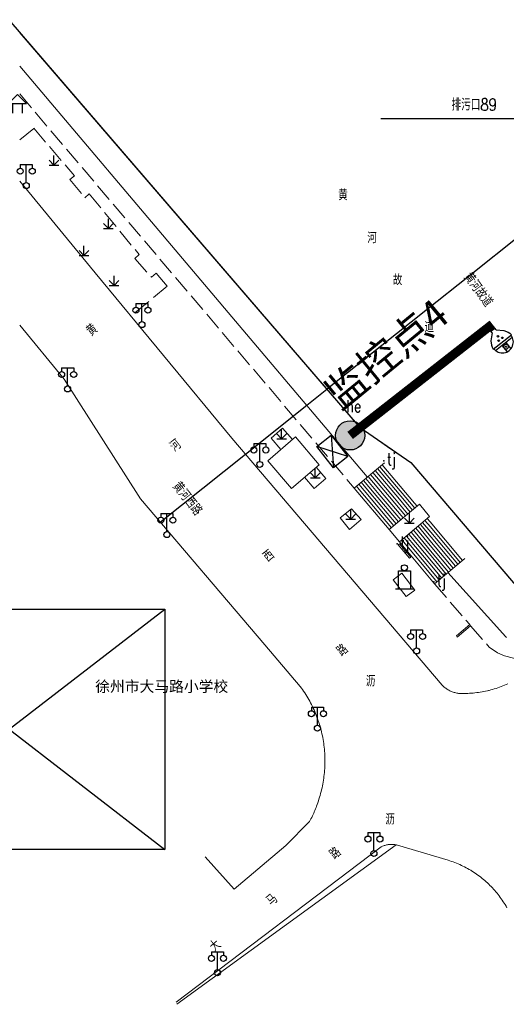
# Model space of a CAD drawing. Extents: x 39527407 to 39530665, y 3786466 to 3790957.
# Tile 106 of 113: x 39529583 to 39529664, y 3789594 to 3789757. Entities that reach past the tile are written whole.
import ezdxf
from ezdxf.enums import TextEntityAlignment as Align

# ---------------------------------------------------------------- set-up
doc = ezdxf.new("R2010")
doc.units = 0
doc.header["$PDSIZE"] = 0.2
doc.linetypes.add('X0', pattern=[4, 3, -1])
doc.layers.get('0').update_dxf_attribs({"linetype": 'CONTINUOUS'})
for name, color, linetype in [('04-安保监控', 4, 'CONTINUOUS'), ('DLSS', 4, 'CONTINUOUS'), ('JCDL_DMX_F', 30, 'CONTINUOUS'), ('JCDL_JMDD_F', 231, 'CONTINUOUS'), ('JCDL_JMDM_F', 231, 'CONTINUOUS'), ('JCDL_JMDX_F', 231, 'CONTINUOUS'), ('JCDL_JT_ZJ', 100, 'CONTINUOUS'), ('JCDL_SX_ZJ', 5, 'CONTINUOUS'), ('JMD', 6, 'CONTINUOUS'), ('SXSS', 5, 'CONTINUOUS'), ('ZBTZ', 3, 'CONTINUOUS'), ('zdh', 7, 'CONTINUOUS'), ('断面线', 2, 'CONTINUOUS'), ('水面监控', 7, 'CONTINUOUS')]:
    doc.layers.add(name, color=color, linetype=linetype)
for name, color, linetype, lineweight in [('JCDL_JMDX', 1, 'CONTINUOUS', 0), ('JCDL_ZBX', 3, 'CONTINUOUS', 0), ('JCDL_ZBX_F', 7, 'CONTINUOUS', 0), ('TEXT1_ZJ', 7, 'CONTINUOUS', 0), ('TEXTL_ZJ', 7, 'CONTINUOUS', 0)]:
    doc.layers.add(name, color=color, linetype=linetype, lineweight=lineweight)
doc.styles.add('HT', font='simhei.ttf')
doc.styles.add('HZ', font='rs', dxfattribs={"width": 0.8, "bigfont": 'hztxt'})
doc.styles.get("Standard").update_dxf_attribs({"font": 'txt', "width": 1.1})
doc.linetypes.add('10422', pattern='A,2,[150,AAA.SHX,S=1,R=0,X=0,Y=1],2,[177,AAA.SHX,S=1,R=0,X=0,Y=0.8],1e-09', length=4)
doc.linetypes.add('X35', pattern='A,2,[150,AAA.SHX,S=1,R=0,X=0,Y=1],2,[177,AAA.SHX,S=1,R=0,X=0,Y=0.8],1e-09', length=4)
doc.linetypes.add('X4', pattern='A,0,-1e-09,[149,symbolx.shx,S=0.15,R=0,X=0,Y=0],-1.6', length=1.6)
doc.linetypes.add('X49', pattern='A,0,[5,symbolt.shx,S=1,R=0,X=0,Y=0],-10', length=10)
doc.linetypes.add('X67', pattern='A,1,[150,symbolx.shx,S=1,R=0,X=0,Y=1],2,[153,symbolx.shx,S=1,R=0,X=0,Y=0.8],2,[145,symbolx.shx,S=1,R=0,X=0,Y=0],0,[150,symbolx.shx,S=1,R=0,X=0,Y=1],2,[153,symbolx.shx,S=1,R=0,X=0,Y=0.8],2,[150,symbolx.shx,S=1,R=0,X=0,Y=1],0.5,-0.5,[146,symbolx.shx,S=1,R=0,X=0,Y=0],-0.5,0.5,[153,symbolx.shx,S=1,R=0,X=0,Y=0.8],1', length=12)

# ---------------------------------------------------------------- blocks, each defined once
blk = doc.blocks.new('3621000')
at = {"color": 0}
for p, q in [((0, 3.1), (-1.5, 1.6)), ((1.5, 1.6), (0, 3.1)), ((-1.5, 1.6), (1.5, 1.6)), ((-0.8, 0), (-0.8, 1.6)), ((0.8, 0), (0.8, 1.6))]:
    blk.add_line(p, q, dxfattribs=at)
blk = doc.blocks.new('9530003')
at = {"color": 0}
for p, q in [((-0.8, 0), (0.8, 0)), ((0, 0), (0, 1.6))]:
    blk.add_line(p, q, dxfattribs=at)
at = {"color": 0, "linetype": 'Continuous'}
for points in [[(0, 0), (-0.8, 0.8)], [(0, 0), (0.8, 0.8)]]:
    blk.add_lwpolyline(points, dxfattribs=at)
blk = doc.blocks.new('3521000')
at = {"color": 0}
for p, q in [((-1, 3.5), (1, 3.5)), ((0, 0.5), (0, 3.5))]:
    blk.add_line(p, q, dxfattribs=at)
at = {"color": 0, "linetype": 'Continuous', "flags": 128}
for points in [[(-1, 3.5), (-1, 2.9)], [(1, 3.5), (1, 2.9)]]:
    blk.add_lwpolyline(points, dxfattribs=at)
at = {"color": 0}
for centre in [(-1, 2.4), (1, 2.4), (0, 0)]:
    blk.add_circle(centre, 0.5, dxfattribs=at)
blk = doc.blocks.new('3613000')
at = {"color": 0}
for p, q in [((-1, 3), (1, 3)), ((-1, 0), (-1, 3)), ((1, 3), (1, 0)), ((-1.5, 0), (1.5, 0))]:
    blk.add_line(p, q, dxfattribs=at)
blk.add_circle((0, 3.5), 0.5, dxfattribs=at)
blk = doc.blocks.new('A$C645879D4')
at = {"layer": '04-安保监控'}
h = blk.add_hatch(color=256, dxfattribs=at)
edge = h.paths.add_edge_path()
edge.add_arc((404, 404), 404, 0, 360)
blk.add_circle((404, 404), 404, dxfattribs=at)
blk = doc.blocks.new('A$C2CD672AE')
at = {"layer": '04-安保监控', "color": 6}
for p, q in [((3.16, 8.38), (1.14, 6.57)), ((3.16, 8.38), (3.16, 9.15)), ((3.16, 9.15), (4.84, 9.15)), ((4.84, 8.38), (4.84, 9.15)), ((4.84, 8.38), (6.85, 6.57)), ((0.1, 4.53), (0, 3.79)), ((0, 3.79), (8, 3.79)), ((0.34, 5.24), (0.1, 4.53)), ((1.14, 6.57), (0.34, 5.24)), ((6.85, 6.57), (7.66, 5.24)), ((7.66, 5.24), (7.9, 4.53)), ((7.9, 4.53), (8, 3.79)), ((0.31, 2.95), (7.69, 2.95)), ((3.16, 2.95), (3.16, 0.09)), ((4.84, 2.95), (4.84, 0.09))]:
    blk.add_line(p, q, dxfattribs=at)
for centre, major_axis, start_param, end_param in [((4, 3.79), (2.68, 2.68), 2.356194, 5.497787), ((3.26, 4.93), (0.188, 0.188), 6.28318530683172, 12.5663706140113), ((4.02, 6.27), (0.188, 0.188), 3.141593, 9.424778), ((4.85, 4.94), (0.188, 0.188), 3.141593, 9.424778), ((4, 1.71), (0.595, 0.595), 5.497787, 11.780972), ((4, 1.71), (0.161, 0.161), 5.497787, 11.780972)]:
    blk.add_ellipse(centre, major_axis=major_axis, ratio=1, start_param=start_param, end_param=end_param, dxfattribs=at)
for points in [[(3.03, 5.07), (3.49, 5.07), (2.99, 4.93), (3.52, 4.93)], [(3.03, 4.8), (3.49, 4.8), (2.99, 4.93), (3.52, 4.93)], [(3.12, 5.16), (3.39, 5.16), (3.03, 5.07), (3.49, 5.07)], [(3.12, 4.7), (3.39, 4.7), (3.03, 4.8), (3.49, 4.8)], [(3.26, 5.2), (3.26, 5.2), (3.12, 5.16), (3.39, 5.16)], [(3.26, 4.67), (3.26, 4.67), (3.12, 4.7), (3.39, 4.7)], [(3.79, 6.4), (4.25, 6.4), (3.76, 6.27), (4.29, 6.27)], [(3.79, 6.13), (4.25, 6.14), (3.76, 6.27), (4.29, 6.27)], [(3.89, 6.5), (4.16, 6.5), (3.79, 6.4), (4.25, 6.4)], [(3.89, 6.04), (4.16, 6.04), (3.79, 6.13), (4.25, 6.14)], [(4.02, 6.53), (4.02, 6.53), (3.89, 6.5), (4.16, 6.5)], [(4.02, 6), (4.02, 6), (3.89, 6.04), (4.16, 6.04)], [(4.62, 5.07), (5.08, 5.07), (4.59, 4.94), (5.12, 4.94)], [(4.62, 4.8), (5.09, 4.81), (4.59, 4.94), (5.12, 4.94)], [(4.72, 5.17), (4.99, 5.17), (4.62, 5.07), (5.08, 5.07)], [(4.72, 4.71), (4.99, 4.71), (4.62, 4.8), (5.09, 4.81)], [(4.85, 5.2), (4.85, 5.2), (4.72, 5.17), (4.99, 5.17)], [(4.86, 4.67), (4.86, 4.67), (4.72, 4.71), (4.99, 4.71)]]:
    blk.add_solid(points, dxfattribs=at)
blk = doc.blocks.new('A$C30C14BCC')
at = {"layer": '04-安保监控', "color": 2}
for p, q in [((0, 600), (400, 0)), ((0, 0), (400, 600))]:
    blk.add_line(p, q, dxfattribs=at)
at = {"layer": '04-安保监控', "color": 2, "ltscale": 12}
blk.add_lwpolyline([(0, 600), (400, 600), (400, 0), (0, 0)], close=True, dxfattribs=at)

msp = doc.modelspace()

# ---------------------------------------------------------------- linework, layer by layer
at = {"layer": 'DLSS', "linetype": 'Continuous', "lineweight": 20, "elevation": -38.58}
for points in [[(39529663.90699, 3789646.79905), (39529663.63356, 3789646.67779), (39529663.35816, 3789646.56108), (39529663.08085, 3789646.44894), (39529662.80173, 3789646.34142), (39529662.52087, 3789646.23854), (39529662.23834, 3789646.14033), (39529661.95422, 3789646.04682), (39529661.66859, 3789645.95802), (39529661.38153, 3789645.87398), (39529661.09311, 3789645.7947), (39529660.80342, 3789645.72021), (39529660.719, 3789645.69989), (39529660.51253, 3789645.65054), (39529660.22053, 3789645.58569), (39529659.9275, 3789645.52569), (39529659.63351, 3789645.47056), (39529659.33865, 3789645.42031), (39529659.04299, 3789645.37495), (39529658.74662, 3789645.3345), (39529658.44963, 3789645.29897), (39529658.15209, 3789645.26836), (39529657.85407, 3789645.24269), (39529657.55568, 3789645.22196), (39529657.25698, 3789645.20618), (39529656.95807, 3789645.19535), (39529656.659, 3789645.18989), (39529656.50508, 3789645.18108), (39529656.35094, 3789645.17783), (39529656.19677, 3789645.17972), (39529656.04275, 3789645.18673), (39529655.88905, 3789645.19887), (39529655.73583, 3789645.21612), (39529655.58328, 3789645.23846), (39529655.43155, 3789645.26586), (39529655.28083, 3789645.2983), (39529655.13126, 3789645.33574), (39529654.98302, 3789645.37814), (39529654.85699, 3789645.4189), (39529654.83628, 3789645.42545), (39529654.6912, 3789645.47762), (39529654.54793, 3789645.53458), (39529654.40663, 3789645.59629), (39529654.26747, 3789645.66267), (39529654.1306, 3789645.73364), (39529653.99616, 3789645.80912), (39529653.86431, 3789645.88905), (39529653.7352, 3789645.97331), (39529653.60896, 3789646.06183), (39529653.48574, 3789646.1545), (39529653.36567, 3789646.25122), (39529653.24889, 3789646.35189), (39529653.13552, 3789646.45638), (39529653.026, 3789646.56489), (39529618.09199, 3789687.63289), (39529595.35495, 3789715.09455), (39529582.843, 3789730.3233)], [(39529582.843, 3789706.39182), (39529590.25499, 3789697.4149), (39529602.899, 3789677.52789), (39529623.531, 3789653.2579), (39529629.43799, 3789646.36789), (39529629.62917, 3789646.10738), (39529629.81592, 3789645.84369), (39529629.99854, 3789645.57712), (39529630.17699, 3789645.30774), (39529630.35123, 3789645.03562), (39529630.52121, 3789644.76081), (39529630.68689, 3789644.48339), (39529630.84822, 3789644.20343), (39529631.00518, 3789643.92098), (39529631.15772, 3789643.63613), (39529631.30581, 3789643.34893), (39529631.44941, 3789643.05947), (39529631.58848, 3789642.7678), (39529631.723, 3789642.47401), (39529631.85292, 3789642.17815), (39529631.97822, 3789641.88031), (39529632.09887, 3789641.58055), (39529632.21483, 3789641.27895), (39529632.32609, 3789640.97558), (39529632.43261, 3789640.67052), (39529632.53436, 3789640.36383), (39529632.63133, 3789640.0556), (39529632.72349, 3789639.74589), (39529632.81081, 3789639.43479), (39529632.89328, 3789639.12236), (39529632.97087, 3789638.80869), (39529633.04357, 3789638.49385), (39529633.11136, 3789638.17792), (39529633.17422, 3789637.86096), (39529633.23213, 3789637.54307), (39529633.28509, 3789637.22431), (39529633.33308, 3789636.90477), (39529633.37609, 3789636.58452), (39529633.41411, 3789636.26364), (39529633.44713, 3789635.9422), (39529633.47513, 3789635.62029), (39529633.49812, 3789635.29799), (39529633.51609, 3789634.97536), (39529633.52904, 3789634.65249), (39529633.536, 3789634.35989), (39529633.53695, 3789634.32946), (39529633.53984, 3789634.00635), (39529633.53769, 3789633.68323), (39529633.53051, 3789633.36018), (39529633.5183, 3789633.03729), (39529633.50107, 3789632.71462), (39529633.47881, 3789632.39227), (39529633.45153, 3789632.07029), (39529633.41925, 3789631.74878), (39529633.38196, 3789631.42781), (39529633.33968, 3789631.10747), (39529633.29242, 3789630.78782), (39529633.24019, 3789630.46894), (39529633.18299, 3789630.15092), (39529633.12086, 3789629.83382), (39529633.05379, 3789629.51773), (39529632.98181, 3789629.20272), (39529632.90493, 3789628.88888), (39529632.82317, 3789628.57627), (39529632.73656, 3789628.26496), (39529632.64511, 3789627.95505), (39529632.54884, 3789627.6466), (39529632.44778, 3789627.33968), (39529632.34196, 3789627.03437), (39529632.231, 3789626.7309), (39529632.14844, 3789626.48877), (39529632.06137, 3789626.24822), (39529631.97016, 3789626.0092), (39529631.87486, 3789625.77179), (39529631.77548, 3789625.53606), (39529631.74949, 3789625.47715), (39529631.67205, 3789625.30208), (39529631.56461, 3789625.06991), (39529631.45318, 3789624.83963), (39529631.3378, 3789624.6113), (39529631.21851, 3789624.38499), (39529631.09533, 3789624.16077), (39529630.968, 3789623.93889)], [(39529630.968, 3789623.93889), (39529627.06, 3789619.9329), (39529618.452, 3789612.70189), (39529613.639, 3789618.05189)], [(39529663.75528, 3789609.60769), (39529663.61109, 3789609.86084), (39529663.46254, 3789610.11145), (39529663.30966, 3789610.35945), (39529663.1525, 3789610.60475), (39529662.99112, 3789610.8473), (39529662.82555, 3789611.087), (39529662.65585, 3789611.32381), (39529662.48206, 3789611.55763), (39529662.30425, 3789611.7884), (39529662.12246, 3789612.01605), (39529661.93675, 3789612.24052), (39529661.74718, 3789612.46173), (39529661.5538, 3789612.67963), (39529661.35667, 3789612.89413), (39529661.15584, 3789613.10518), (39529660.95139, 3789613.31272), (39529660.74337, 3789613.51669), (39529660.53184, 3789613.71701), (39529660.31687, 3789613.91363), (39529660.09853, 3789614.1065), (39529659.87687, 3789614.29555), (39529659.65196, 3789614.48073), (39529659.42388, 3789614.66198), (39529659.19269, 3789614.83925), (39529658.95845, 3789615.01248), (39529658.72125, 3789615.18162), (39529658.48115, 3789615.34662), (39529658.23823, 3789615.50743), (39529657.99255, 3789615.66401), (39529657.87899, 3789615.73389), (39529657.7442, 3789615.8163), (39529657.49324, 3789615.96427), (39529657.23975, 3789616.10785), (39529656.98381, 3789616.24702), (39529656.7255, 3789616.38173), (39529656.46488, 3789616.51194), (39529656.20205, 3789616.63761), (39529655.93708, 3789616.7587), (39529655.67005, 3789616.87518), (39529655.40103, 3789616.98701), (39529655.13012, 3789617.09416), (39529654.8574, 3789617.19659), (39529654.58293, 3789617.29428), (39529654.30682, 3789617.38719), (39529654.029, 3789617.4749), (39529645.574, 3789620.01389), (39529645.43836, 3789620.04401), (39529645.30167, 3789620.069), (39529645.1642, 3789620.08922), (39529645.0261, 3789620.10463), (39529644.88756, 3789620.11523), (39529644.74873, 3789620.12099), (39529644.60978, 3789620.12192), (39529644.47089, 3789620.11802), (39529644.33221, 3789620.10927), (39529644.19392, 3789620.09571), (39529644.14761, 3789620.08967), (39529644.05619, 3789620.07734), (39529643.91918, 3789620.05418), (39529643.78307, 3789620.02627), (39529643.648, 3789619.99363), (39529643.51416, 3789619.95631), (39529643.38169, 3789619.91436), (39529643.25077, 3789619.86781), (39529643.12154, 3789619.81674), (39529642.99417, 3789619.7612), (39529642.869, 3789619.7009)], [(39529642.869, 3789619.7009), (39529608.803, 3789593.8989), (39529608.803, 3789593.8989)]]:
    msp.add_lwpolyline(points, dxfattribs=at)
at = {"layer": 'JCDL_DMX_F', "color": 3, "linetype": 'X35', "lineweight": 0, "elevation": -38.58}
for points in [[(39529582.843, 3789749.43063), (39529640.562, 3789681.20489), (39529640.605, 3789681.15406)], [(39529653.96487, 3789665.28108), (39529663.56699, 3789654.6059), (39529663.69962, 3789654.52118)]]:
    msp.add_lwpolyline(points, dxfattribs=at)
at = {"layer": 'JCDL_JMDM_F', "linetype": 'Continuous', "lineweight": 0, "elevation": -38.58}
msp.add_lwpolyline([(39529628.635, 3789687.83689), (39529632.58378, 3789683.20556), (39529627.99099, 3789679.2559), (39529624.045, 3789683.87389), (39529628.635, 3789687.83689)], dxfattribs=at)
at = {"layer": 'JCDL_JMDX', "color": 6, "linetype": 'X67', "lineweight": 0, "elevation": -38.58}
msp.add_lwpolyline([(39529672.701, 3789656.2599), (39529671.21899, 3789658.55189), (39529669.682, 3789658.8579), (39529668.05299, 3789659.79689), (39529647.79899, 3789683.5849), (39529644.29999, 3789685.88889), (39529639.23, 3789689.51289), (39529582.843, 3789754.97168)], dxfattribs=at)
at = {"layer": 'JCDL_JMDX', "color": 6, "linetype": 'Continuous', "lineweight": 0, "elevation": -38.58}
for points in [[(39529638.41689, 3789679.31799), (39529643.43399, 3789683.52789)], [(39529647.67724, 3789675.33599), (39529645.89663, 3789677.45801), (39529641.89027, 3789682.23254)], [(39529648.06317, 3789675.65983), (39529646.72772, 3789677.25134), (39529642.2762, 3789682.55638)], [(39529648.4491, 3789675.98367), (39529647.5588, 3789677.04468), (39529642.66213, 3789682.88021)], [(39529648.83503, 3789676.30751), (39529648.38988, 3789676.83801), (39529643.04806, 3789683.20405)], [(39529645.74758, 3789673.71679), (39529641.74122, 3789678.49133), (39529639.96061, 3789680.61334)], [(39529646.13351, 3789674.04063), (39529642.5723, 3789678.28467), (39529640.34655, 3789680.93718)], [(39529646.51945, 3789674.36447), (39529643.40338, 3789678.078), (39529640.73248, 3789681.26102)], [(39529646.90538, 3789674.68831), (39529644.23447, 3789677.87134), (39529641.11841, 3789681.58486)], [(39529647.29131, 3789675.01215), (39529645.06555, 3789677.66467), (39529641.50434, 3789681.9087)], [(39529644.20386, 3789672.42143), (39529638.41689, 3789679.31799)], [(39529644.58979, 3789672.74527), (39529639.24797, 3789679.11132), (39529638.80282, 3789679.64183)], [(39529644.97572, 3789673.06911), (39529640.07905, 3789678.90466), (39529639.18875, 3789679.96567)], [(39529645.36165, 3789673.39295), (39529640.91014, 3789678.69799), (39529639.57468, 3789680.2895)], [(39529649.22096, 3789676.63135), (39529644.20386, 3789672.42143)], [(39529645.91006, 3789670.3881), (39529650.92717, 3789674.59801)], [(39529655.99814, 3789666.98721), (39529651.0542, 3789672.87908), (39529650.1553, 3789673.95033)], [(39529656.38407, 3789667.31105), (39529650.99068, 3789673.73854), (39529650.54124, 3789674.27417)], [(39529654.06848, 3789665.36802), (39529651.37179, 3789668.58176), (39529648.22565, 3789672.33114)], [(39529654.45441, 3789665.69186), (39529651.30827, 3789669.44123), (39529648.61158, 3789672.65497)], [(39529654.84034, 3789666.01569), (39529651.24475, 3789670.30069), (39529648.99751, 3789672.97881)], [(39529655.22627, 3789666.33953), (39529651.18124, 3789671.16015), (39529649.38344, 3789673.30265)], [(39529655.6122, 3789666.66337), (39529651.11772, 3789672.01962), (39529649.76937, 3789673.62649)], [(39529652.13882, 3789663.74882), (39529651.68937, 3789664.28445), (39529646.29599, 3789670.71194)], [(39529652.52475, 3789664.07266), (39529651.62586, 3789665.14391), (39529646.68192, 3789671.03578)], [(39529652.91069, 3789664.3965), (39529651.56234, 3789666.00337), (39529647.06785, 3789671.35962)], [(39529653.29662, 3789664.72034), (39529651.49882, 3789666.86284), (39529647.45378, 3789671.68346)], [(39529653.68255, 3789665.04418), (39529651.43531, 3789667.7223), (39529647.83972, 3789672.0073)], [(39529645.70899, 3789669.87589), (39529647.59, 3789667.7009)], [(39529651.75289, 3789663.42498), (39529645.91006, 3789670.3881)], [(39529656.77, 3789667.63489), (39529651.75289, 3789663.42498)], [(39529657.57656, 3789656.63978), (39529655.36556, 3789654.76977)]]:
    msp.add_lwpolyline(points, dxfattribs=at)
at = {"layer": 'JCDL_JMDX_F', "linetype": 'Continuous', "lineweight": 0, "elevation": -38.58}
for points in [[(39529645.89809, 3789670.03942), (39529645.70899, 3789669.87589)], [(39529645.89809, 3789670.03942), (39529647.7791, 3789667.86443)], [(39529646.6495, 3789668.78839), (39529646.83859, 3789668.95193)], [(39529647.59, 3789667.7009), (39529647.7791, 3789667.86443)], [(39529657.738, 3789656.4489), (39529655.527, 3789654.57889)], [(39529655.36556, 3789654.76977), (39529655.527, 3789654.57889)], [(39529656.47106, 3789655.70477), (39529656.6325, 3789655.51389)]]:
    msp.add_lwpolyline(points, dxfattribs=at)
at = {"layer": 'JCDL_ZBX', "color": 114, "linetype": 'X4', "lineweight": 0, "true_color": 0x009944, "elevation": -38.58}
msp.add_lwpolyline([(39529644.88999, 3789664.0859), (39529647.028, 3789661.2899), (39529648.44608, 3789662.37425), (39529646.30808, 3789665.17025), (39529644.88999, 3789664.0859)], dxfattribs=at)
at = {"layer": 'JCDL_ZBX', "color": 114, "linetype": 'X49', "lineweight": 0, "true_color": 0x009944, "elevation": -38.58}
msp.add_lwpolyline([(39529608.91917, 3789593.55046), (39529645.34316, 3789620.06142)], dxfattribs=at)
at = {"layer": 'JCDL_ZBX_F', "color": 114, "linetype": 'X0', "lineweight": 0, "true_color": 0x009944, "elevation": -38.58}
for points in [[(39529582.843, 3789744.81129), (39529638.41689, 3789679.31799)], [(39529582.843, 3789737.20312), (39529585.2, 3789739.10789), (39529591.93899, 3789731.2039), (39529591.173, 3789730.59189), (39529593.675, 3789727.58089), (39529594.392, 3789728.2059), (39529602.70214, 3789718.11179), (39529601.97487, 3789717.47008), (39529604.72143, 3789714.38418), (39529605.49901, 3789715.0413), (39529607.35368, 3789712.90081), (39529601.31254, 3789707.89902)], [(39529628.12775, 3789687.39894), (39529626.49549, 3789689.29698), (39529624.58492, 3789687.60698), (39529626.19724, 3789685.73213)], [(39529632.09524, 3789682.78543), (39529633.703, 3789680.9159), (39529631.74599, 3789679.27989), (39529630.16145, 3789681.12243)], [(39529636.04129, 3789674.35789), (39529637.96666, 3789675.86671), (39529639.57114, 3789674.11755), (39529637.63473, 3789672.41978), (39529636.04129, 3789674.35789)], [(39529649.22096, 3789676.63135), (39529650.92717, 3789674.59801)], [(39529644.20386, 3789672.42143), (39529645.91006, 3789670.3881)], [(39529651.75289, 3789663.42498), (39529657.57656, 3789656.63978), (39529657.738, 3789656.4489), (39529660.8365, 3789652.88369), (39529662.17375, 3789651.93913), (39529663.34792, 3789651.45056), (39529664.8304, 3789651.08913), (39529665.53987, 3789650.8136)]]:
    msp.add_lwpolyline(points, dxfattribs=at)
at = {"layer": 'JMD', "linetype": 'Continuous'}
msp.add_line((39529665.12069, 3789740.70002, -38.58), (39529642.82069, 3789740.70002, -38.58), dxfattribs=at)
at = {"layer": 'SXSS', "linetype": '10422', "flags": 128}
msp.add_lwpolyline([(39529173.62367, 3790195.22921), (39529203.01161, 3790174.93878), (39529211.551, 3790169.0429), (39529219.59899, 3790162.5439), (39529222.57291, 3790160.59562), (39529223.374, 3790160.2129), (39529223.9682, 3790159.96037), (39529224.5414, 3790159.74191), (39529227.28099, 3790157.81989), (39529242.643, 3790143.6559), (39529243.646, 3790142.3979), (39529244.68173, 3790140.77665), (39529246.08, 3790138.58789), (39529247.81199, 3790136.1829), (39529248.77, 3790135.07789), (39529299.915, 3790084.89489), (39529301.902, 3790087.14289), (39529317.058, 3790073.30989), (39529314.61079, 3790070.62864), (39529315.28423, 3790069.95811), (39529317.14, 3790068.11036), (39529332.843, 3790052.77142), (39529379.54322, 3790007.15389), (39529386.80516, 3790000.06032), (39529392.43, 3789994.56589), (39529403.3176, 3789983.1891), (39529419.761, 3789966.00689), (39529444.323, 3789936.13689), (39529450.59899, 3789929.85189), (39529451.77073, 3789929.30976), (39529452.77687, 3789928.72812), (39529453.92938, 3789927.89828), (39529455.17092, 3789926.7693), (39529455.60711, 3789926.29309), (39529456.25784, 3789925.49079), (39529456.63377, 3789924.9657), (39529456.84444, 3789924.64048), (39529457.59651, 3789923.28624), (39529458.05629, 3789922.21891), (39529458.34538, 3789921.36236), (39529458.65875, 3789920.10987), (39529458.84899, 3789918.83289), (39529461.11099, 3789914.74089), (39529508.35041, 3789851.43378), (39529517.424, 3789838.86689), (39529520.174, 3789840.75789), (39529532.226, 3789824.15789), (39529529.77252, 3789822.27113), (39529532.28194, 3789818.67206), (39529541.916, 3789805.65489), (39529579.24899, 3789759.1439), (39529639.23, 3789689.51289), (39529647.79899, 3789683.5849), (39529668.05299, 3789659.79689), (39529669.682, 3789658.8579), (39529671.21899, 3789658.55189), (39529672.701, 3789656.2599)], dxfattribs=at)
at = {"layer": 'zdh'}
for p in [(39529636.548, 3789692.67489, -2), (39529643.33, 3789683.86589, -1.978), (39529645.526, 3789670.05289, 1.022), (39529651.621, 3789663.73889, 1.139)]:
    msp.add_point(p, dxfattribs=at)
at = {"layer": '断面线', "color": 1, "elevation": -38.58, "flags": 128}
msp.add_lwpolyline([(39529606.18029, 3789673.66801), (39529620.34898, 3789684.9796), (39529630.50748, 3789693.08966), (39529633.85015, 3789695.75827), (39529634.59078, 3789696.34956), (39529642.98271, 3789703.04927), (39529650.31742, 3789708.90494), (39529657.53228, 3789714.66493), (39529665.99192, 3789721.41869), (39529674.83955, 3789728.48221), (39529682.25083, 3789734.39902), (39529682.69032, 3789734.74989), (39529685.72763, 3789737.17472), (39529688.11423, 3789739.08007), (39529689.5954, 3789740.26256), (39529699.43772, 3789748.12019)], dxfattribs=at)
at = {"layer": '水面监控', "color": 2, "linetype": 'Continuous', "lineweight": 30}
for p, q in [((39529555.17556, 3789659.20188), (39529606.95927, 3789619.29858)), ((39529555.17556, 3789619.29858), (39529606.95927, 3789659.20188))]:
    msp.add_line(p, q, dxfattribs=at)
at = {"layer": '水面监控', "color": 6, "const_width": 1.5}
msp.add_lwpolyline([(39529661.35073, 3789706.56817), (39529637.72614, 3789688.0782)], dxfattribs=at)
at = {"layer": '水面监控', "color": 2, "linetype": 'Continuous', "lineweight": 30}
msp.add_lwpolyline([(39529555.17556, 3789659.20188), (39529606.95927, 3789659.20188), (39529606.95927, 3789619.29858), (39529555.17556, 3789619.29858)], close=True, dxfattribs=at)

# ---------------------------------------------------------------- block references
at = {"layer": 'JCDL_JMDD_F'}
for name, p in [('3621000', (39529582.48499, 3789741.62889, -38.58)), ('3521000', (39529583.93, 3789729.58089, -38.58)), ('3521000', (39529603.142, 3789706.48489, -38.58)), ('3521000', (39529590.80717, 3789695.80089, -38.58)), ('3521000', (39529622.723, 3789683.25289, -38.58)), ('3521000', (39529607.284, 3789671.5909, -38.58)), ('3613000', (39529646.74175, 3789662.58461, -38.58)), ('3521000', (39529648.76699, 3789652.25889, -38.58)), ('3521000', (39529632.291, 3789639.42889, -38.58)), ('3521000', (39529641.6815, 3789618.6115, -38.58)), ('3521000', (39529615.69024, 3789598.79092, -38.58))]:
    msp.add_blockref(name, p, dxfattribs=at)
at = {"layer": 'ZBTZ'}
for p in [(39529588.51555, 3789732.99634, -38.58), (39529597.58071, 3789722.46451, -38.58), (39529593.5148, 3789717.99859, -38.58), (39529598.51405, 3789712.99934, -38.58), (39529626.34633, 3789687.51459, -38.58), (39529631.92059, 3789681.03269, -38.58), (39529637.82733, 3789674.17769, -38.58), (39529647.56548, 3789673.50969, -38.58)]:
    msp.add_blockref('9530003', p, dxfattribs=at)
at = {"layer": '水面监控', "color": 6}
for name, p, xscale, yscale, zscale, rotation in [('A$C2CD672AE', (39529662.61963, 3789700.99409), 0.479999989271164, 0.4800000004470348, 0.4800000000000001, 38.04879157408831), ('A$C645879D4', (39529641.12638, 3789687.66364), 0.005999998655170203, 0.005999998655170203, 0.006, 128.0487915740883), ('A$C30C14BCC', (39529634.56783, 3789688.10926), 0.007499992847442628, 0.007499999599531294, 0.0075, 218.0487915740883)]:
    msp.add_blockref(name, p, dxfattribs=dict(at, xscale=xscale, yscale=yscale, zscale=zscale, rotation=rotation))

# ---------------------------------------------------------------- texts
at = {"color": 6, "linetype": 'Continuous', "style": 'HZ', "width": 0.8}
msp.add_text('排污口89', height=2, dxfattribs=at).set_placement((39529654.56269, 3789742.04375, -38.58))
at = {"layer": 'JCDL_JT_ZJ', "lineweight": 0, "style": 'HZ', "width": 0.8}
for s, rotation, p in [('黄', 38.8499609, (39529595.10519, 3789704.02482, -38.58)), ('河', 38.8499609, (39529608.97337, 3789684.81972, -38.58)), ('西', 38.8499609, (39529624.45668, 3789666.47978, -38.58)), ('路', 38.8499609, (39529636.70261, 3789650.80598, -38.58)), ('路', 40.1972598, (39529635.5513, 3789617.0788, -38.58)), ('马', 40.1972598, (39529625.02204, 3789609.33575, -38.58)), ('大', 40.1972598, (39529615.59873, 3789601.7106, -38.58))]:
    msp.add_text(s, height=1.8, rotation=rotation, dxfattribs=at).set_placement(p, align=Align.BOTTOM_LEFT)
for p in [(39529640.33885, 3789645.81813, -38.58), (39529643.56815, 3789622.86351, -38.58)]:
    msp.add_text('沥', height=1.8, dxfattribs=at).set_placement(p, align=Align.BOTTOM_LEFT)
at = {"layer": 'JCDL_SX_ZJ', "lineweight": 0, "style": 'HZ', "width": 0.8}
for s, p in [('黄', (39529635.73109, 3789726.61477, -38.58)), ('河', (39529640.56653, 3789719.47383, -38.58)), ('故', (39529644.81748, 3789712.49851, -38.58)), ('道', (39529650.07357, 3789704.67005, -38.58))]:
    msp.add_text(s, height=1.8, dxfattribs=at).set_placement(p, align=Align.BOTTOM_LEFT)
at = {"layer": 'TEXT1_ZJ', "style": 'HT'}
msp.add_text('徐州市大马路小学校', height=1.8, dxfattribs=at).set_placement((39529595.38313, 3789644.92818, -38.58), align=Align.BOTTOM_LEFT)
at = {"layer": 'TEXTL_ZJ', "style": 'HZ', "width": 0.8}
for s, rotation, p in [('黄河故道', -53.6611437, (39529655.99652, 3789714.02601, -38.58)), ('黄河西路', -51.7033168, (39529607.64462, 3789679.20649, -38.58))]:
    msp.add_text(s, height=1.8, rotation=rotation, dxfattribs=at).set_placement(p, align=Align.BOTTOM_LEFT)
at = {"layer": 'zdh', "style": 'HZ', "width": 0.8}
for s, p in [('he', (39529637.048, 3789691.92489, -2)), ('tj', (39529643.83, 3789683.11589, -1.978)), ('tj', (39529646.026, 3789669.30289, 1.022)), ('tj', (39529652.121, 3789662.98889, 1.139))]:
    msp.add_text(s, height=2, dxfattribs=at).set_placement(p)
at = {"layer": '水面监控', "color": 9, "linetype": 'ByBlock', "lineweight": 30, "insert": (39529632.8968, 3789695.99646), "char_height": 5, "width": 39.99046, "attachment_point": 1, "rotation": 39.4602979}
msp.add_mtext('{\\fSimSun|b0|i0|c134|p54;\\C256;监控点4}', dxfattribs=at)

doc.saveas('drawing.dxf')
